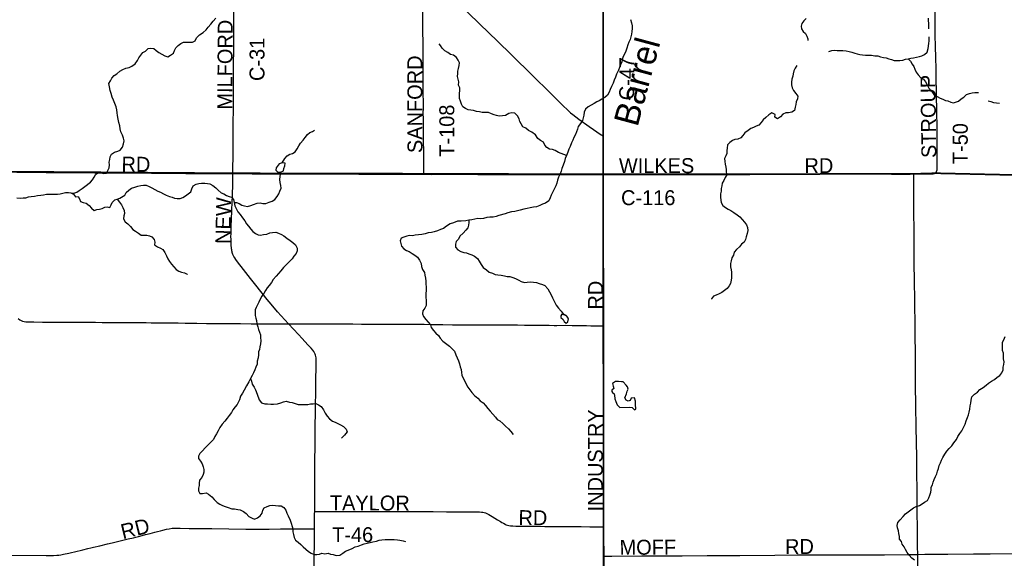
# Model space of a CAD drawing. Header units: feet. Extents: x 2113747 to 2516209, y 960708 to 1356798.
# Tile 27 of 253: x 2316941 to 2336734, y 1110780 to 1121601. Entities that reach past the tile are written whole.
import ezdxf

# ---------------------------------------------------------------- set-up
doc = ezdxf.new("R2010")
doc.units = ezdxf.units.FT
doc.header["$LTSCALE"] = 50
doc.header["$MEASUREMENT"] = 0
doc.linetypes.add('OhDOT_USTN3', pattern=[0.22, 0.165, -0.055])
for name, color, linetype in [('0_Xref', 7, 'Continuous'), ('GM_X_County_Road', 3, 'Continuous'), ('GM_X_County_Road_Text', 3, 'Continuous'), ('GM_X_Minor_Lake', 5, 'Continuous'), ('GM_X_Minor_River', 5, 'Continuous'), ('GM_X_Minor_River_Text', 5, 'Continuous'), ('GM_X_Township', 251, 'OhDOT_USTN3'), ('GM_X_Township_Road', 4, 'Continuous'), ('GM_X_Township_Road_Text', 4, 'Continuous')]:
    doc.layers.add(name, color=color, linetype=linetype)
doc.styles.add('Styledgn030', font='dgn030.shx')
doc.styles.add('Styledgn031', font='dgn031.shx')

# ---------------------------------------------------------------- blocks, each defined once
blk = doc.blocks.new('POR')
at = {"layer": 'GM_X_County_Road', "flags": 128}
for points in [[(2321229, 1118509), (2321232, 1118957), (2321233, 1119468), (2321236, 1119859), (2321239, 1120282), (2321242, 1120679), (2321243, 1121020), (2321245, 1121312), (2321246, 1121676), (2321247, 1122080), (2321249, 1122401), (2321248, 1122693), (2321249, 1123277), (2321249, 1123635), (2321249, 1123835), (2321249, 1124163), (2321249, 1124480), (2321247, 1125419)], [(2328676, 1119266), (2328676, 1119324), (2328677, 1119521), (2328677, 1119606), (2328677, 1119660), (2328677, 1119780), (2328677, 1119973), (2328676, 1120154), (2328676, 1120226), (2328677, 1120318), (2328677, 1120410), (2328676, 1120574), (2328677, 1120771), (2328677, 1120840), (2328677, 1120935), (2328678, 1121129), (2328678, 1121237), (2328679, 1121345), (2328678, 1121473), (2328678, 1121551), (2328676, 1121808)], [(2325037, 1122637), (2325122, 1122555), (2325252, 1122429), (2325447, 1122239), (2325722, 1121971), (2325949, 1121748), (2326190, 1121515), (2326547, 1121168), (2326827, 1120895), (2327257, 1120472), (2327597, 1120140), (2327846, 1119893), (2327973, 1119770), (2328016, 1119730), (2328059, 1119694), (2328180, 1119605), (2328391, 1119455), (2328633, 1119285), (2328643, 1119279), (2328653, 1119273), (2328665, 1119269), (2328676, 1119266)], [(2328676, 1118490), (2328675, 1118592), (2328675, 1118815), (2328675, 1118999), (2328676, 1119124), (2328675, 1119200), (2328676, 1119266)], [(2322346, 1115493), (2322127, 1115734), (2321999, 1115884), (2321918, 1115983), (2321689, 1116267), (2321584, 1116401), (2321441, 1116581), (2321318, 1116739), (2321284, 1116784), (2321263, 1116817), (2321248, 1116843), (2321240, 1116857), (2321233, 1116873), (2321227, 1116887), (2321221, 1116904), (2321215, 1116921), (2321211, 1116939), (2321206, 1116958), (2321203, 1116978), (2321200, 1117001), (2321197, 1117023), (2321195, 1117055), (2321193, 1117086), (2321190, 1117130), (2321189, 1117171), (2321188, 1117257), (2321189, 1117289), (2321190, 1117316), (2321191, 1117386), (2321194, 1117471), (2321197, 1117575), (2321204, 1117782), (2321210, 1117929), (2321216, 1118074), (2321225, 1118297), (2321229, 1118509)], [(2328676, 1118490), (2328841, 1118492), (2328997, 1118493), (2329125, 1118493), (2329645, 1118494), (2330284, 1118494), (2330622, 1118494), (2330926, 1118493), (2331327, 1118490), (2331617, 1118491), (2332297, 1118495), (2332855, 1118499), (2333764, 1118502), (2334469, 1118501), (2334844, 1118501), (2334915, 1118502)], [(2328683, 1115451), (2328684, 1115507), (2328681, 1115910), (2328681, 1116389), (2328677, 1116835), (2328679, 1117127), (2328678, 1117682), (2328678, 1118101), (2328676, 1118490)], [(2334993, 1110857), (2334992, 1111016), (2334990, 1111348), (2334985, 1111745), (2334982, 1112168), (2334978, 1112479), (2334974, 1112811), (2334965, 1113417), (2334958, 1113843), (2334952, 1114263), (2334948, 1114752), (2334943, 1115405), (2334936, 1115963), (2334930, 1116357), (2334925, 1116710), (2334924, 1117002), (2334921, 1117319), (2334915, 1117785), (2334914, 1118451), (2334915, 1118502)], [(2334915, 1118502), (2335067, 1118503), (2335228, 1118505), (2335294, 1118507), (2335303, 1118507), (2335315, 1118508), (2335325, 1118511), (2335333, 1118513), (2335340, 1118516)], [(2322871, 1111722), (2322871, 1111797), (2322872, 1111889), (2322872, 1111962), (2322871, 1112165), (2322873, 1112384), (2322876, 1112811), (2322878, 1112965), (2322880, 1113093), (2322883, 1113343), (2322889, 1113801), (2322890, 1113880), (2322894, 1114090), (2322896, 1114366), (2322901, 1114628), (2322900, 1114779), (2322898, 1114811), (2322895, 1114833), (2322889, 1114859), (2322881, 1114883), (2322869, 1114909), (2322852, 1114937), (2322831, 1114965), (2322799, 1115003), (2322734, 1115072), (2322618, 1115193), (2322543, 1115278), (2322447, 1115382), (2322346, 1115493)], [(2328686, 1111415), (2328681, 1112132), (2328683, 1112666), (2328684, 1112873), (2328683, 1113194), (2328684, 1113784), (2328684, 1114014), (2328683, 1114296), (2328683, 1114624), (2328683, 1114929), (2328683, 1115451)], [(2322867, 1111373), (2322867, 1111420), (2322869, 1111525), (2322870, 1111606), (2322870, 1111670), (2322871, 1111722)], [(2322843, 1106947), (2322844, 1107033), (2322850, 1107623), (2322855, 1108184), (2322853, 1108820), (2322855, 1109014), (2322855, 1109142), (2322857, 1109312), (2322857, 1109460), (2322858, 1109644), (2322859, 1109913), (2322860, 1110005), (2322862, 1110359), (2322862, 1110585), (2322862, 1110810), (2322865, 1111069), (2322866, 1111305), (2322867, 1111373)], [(2328687, 1110822), (2328686, 1111236), (2328686, 1111415)], [(2328683, 1107625), (2328683, 1107772), (2328684, 1108349), (2328685, 1108542), (2328685, 1108946), (2328685, 1110206), (2328687, 1110822)], [(2335040, 1106235), (2335038, 1106358), (2335036, 1106879), (2335030, 1107499), (2335031, 1107557), (2335029, 1107827), (2335022, 1108448), (2335015, 1109133), (2335007, 1109517), (2335002, 1109809), (2335003, 1109977), (2335000, 1110127), (2334997, 1110390), (2334993, 1110857)]]:
    blk.add_lwpolyline(points, dxfattribs=at)
at = {"layer": 'GM_X_Minor_Lake'}
for p, q in [((2322157, 1118704), (2322096, 1118626)), ((2327816, 1115619), (2327865, 1115576)), ((2329004, 1113811), (2329208, 1113816))]:
    blk.add_line(p, q, dxfattribs=at)
at = {"layer": 'GM_X_Minor_Lake', "flags": 128}
for points in [[(2322096, 1118626), (2322089, 1118575), (2322127, 1118546), (2322187, 1118539), (2322247, 1118563), (2322252, 1118614), (2322268, 1118664), (2322277, 1118718), (2322219, 1118727), (2322195, 1118721), (2322157, 1118704)], [(2327865, 1115576), (2327889, 1115536), (2327927, 1115504), (2327963, 1115529), (2327976, 1115591), (2327970, 1115607), (2327942, 1115647), (2327897, 1115666), (2327839, 1115684), (2327816, 1115649), (2327816, 1115619)], [(2329208, 1113816), (2329252, 1113807), (2329276, 1113793), (2329302, 1113763), (2329324, 1113773), (2329324, 1113805), (2329321, 1113852), (2329321, 1113880), (2329320, 1113916), (2329318, 1113938), (2329301, 1114002), (2329233, 1113997), (2329214, 1113950), (2329174, 1113934), (2329132, 1113959), (2329109, 1114007), (2329138, 1114086), (2329152, 1114138), (2329171, 1114181), (2329157, 1114224), (2329130, 1114258), (2329073, 1114328), (2329039, 1114327), (2328977, 1114330), (2328917, 1114330), (2328858, 1114289), (2328873, 1114239), (2328883, 1114191), (2328844, 1114156), (2328842, 1114134), (2328860, 1114112), (2328892, 1114085), (2328897, 1114057), (2328908, 1113985), (2328926, 1113927), (2328951, 1113865), (2328985, 1113829), (2329004, 1113811)]]:
    blk.add_lwpolyline(points, dxfattribs=at)
at = {"layer": 'GM_X_Minor_River', "flags": 128}
for points in [[(2329221, 1121605), (2329238, 1121537), (2329251, 1121481), (2329256, 1121425), (2329246, 1121366), (2329237, 1121312), (2329226, 1121254), (2329212, 1121204), (2329187, 1121151), (2329168, 1121097), (2329146, 1121028), (2329127, 1120966), (2329098, 1120909), (2329070, 1120859), (2329055, 1120804), (2329044, 1120754), (2329020, 1120698), (2328999, 1120639), (2328976, 1120589), (2328939, 1120508), (2328917, 1120450), (2328890, 1120389), (2328869, 1120327), (2328840, 1120258), (2328810, 1120196), (2328789, 1120145), (2328760, 1120087), (2328704, 1120036), (2328645, 1120003), (2328593, 1119972), (2328541, 1119952), (2328488, 1119919), (2328426, 1119884), (2328369, 1119853), (2328315, 1119807), (2328290, 1119746), (2328279, 1119686), (2328269, 1119628), (2328252, 1119577), (2328213, 1119517), (2328167, 1119458), (2328152, 1119405), (2328131, 1119349), (2328115, 1119293), (2328082, 1119236), (2328061, 1119180), (2328037, 1119129), (2328004, 1119055), (2327981, 1119000), (2327960, 1118942), (2327935, 1118873), (2327909, 1118813), (2327896, 1118751), (2327865, 1118676), (2327838, 1118611), (2327826, 1118561), (2327805, 1118505), (2327774, 1118440), (2327755, 1118376), (2327739, 1118317), (2327720, 1118263), (2327691, 1118207), (2327659, 1118142), (2327628, 1118079), (2327603, 1118021), (2327578, 1117960), (2327514, 1117918), (2327450, 1117897), (2327395, 1117866), (2327327, 1117841), (2327271, 1117836), (2327203, 1117819), (2327140, 1117809), (2327078, 1117794), (2327002, 1117777)], [(2332749, 1121627), (2332705, 1121576), (2332662, 1121524), (2332649, 1121473), (2332659, 1121421), (2332688, 1121362), (2332738, 1121324), (2332767, 1121270), (2332782, 1121218), (2332784, 1121186)], [(2335217, 1121421), (2335216, 1121530), (2335211, 1121580), (2335210, 1121630)], [(2317971, 1118123), (2318029, 1118115), (2318087, 1118138), (2318140, 1118167), (2318200, 1118208), (2318253, 1118249), (2318364, 1118334), (2318406, 1118385), (2318437, 1118435), (2318472, 1118496), (2318526, 1118533), (2318576, 1118523), (2318628, 1118514), (2318684, 1118519), (2318715, 1118571), (2318743, 1118628), (2318746, 1118684), (2318743, 1118736), (2318753, 1118792), (2318762, 1118844), (2318787, 1118897), (2318849, 1118938), (2318911, 1118961), (2318964, 1118981), (2319006, 1119042), (2319031, 1119106), (2319042, 1119165), (2319027, 1119219), (2319007, 1119279), (2318976, 1119350), (2318961, 1119406), (2318954, 1119466), (2318936, 1119536), (2318919, 1119602), (2318906, 1119674), (2318903, 1119733), (2318895, 1119791), (2318882, 1119853), (2318857, 1119916), (2318824, 1119986), (2318797, 1120046), (2318779, 1120118), (2318762, 1120178), (2318749, 1120250), (2318736, 1120318), (2318764, 1120370), (2318793, 1120425), (2318840, 1120478), (2318896, 1120516), (2318955, 1120569), (2319015, 1120600), (2319072, 1120625), (2319142, 1120644), (2319198, 1120671), (2319261, 1120716), (2319308, 1120782), (2319338, 1120833), (2319417, 1120942), (2319472, 1120971), (2319524, 1121020), (2319579, 1121030), (2319636, 1121021), (2319686, 1120984), (2319737, 1120940), (2319861, 1120873), (2319920, 1120858), (2319973, 1120887), (2320033, 1120928), (2320054, 1120980), (2320077, 1121033), (2320129, 1121081), (2320180, 1121120), (2320232, 1121151), (2320302, 1121150), (2320360, 1121150), (2320414, 1121149), (2320466, 1121174), (2320495, 1121236), (2320558, 1121299), (2320632, 1121346), (2320687, 1121397), (2320730, 1121450), (2320781, 1121513), (2320831, 1121569), (2320882, 1121634)], [(2333209, 1120965), (2333270, 1120980), (2333322, 1120988), (2333376, 1120985), (2333432, 1120986), (2333488, 1120985), (2333552, 1120975), (2333613, 1120962), (2333671, 1120947), (2333727, 1120929), (2333777, 1120914), (2333829, 1120905), (2333885, 1120895), (2333941, 1120892), (2334007, 1120887), (2334067, 1120888), (2334132, 1120876), (2334192, 1120875), (2334246, 1120856), (2334304, 1120844), (2334358, 1120833), (2334414, 1120818), (2334464, 1120804), (2334523, 1120785), (2334579, 1120782), (2334631, 1120782), (2334691, 1120787), (2334748, 1120806), (2334800, 1120818), (2334856, 1120827), (2334910, 1120838), (2334966, 1120851), (2335026, 1120863), (2335077, 1120874), (2335131, 1120901), (2335185, 1120950), (2335204, 1121022), (2335218, 1121123), (2335222, 1121177), (2335223, 1121231), (2335221, 1121259)], [(2327935, 1118873), (2327880, 1118891), (2327826, 1118910), (2327770, 1118935), (2327705, 1118971), (2327651, 1118992), (2327591, 1118997), (2327541, 1119031), (2327500, 1119082), (2327471, 1119138), (2327411, 1119176), (2327359, 1119217), (2327308, 1119285), (2327235, 1119340), (2327167, 1119377), (2327116, 1119419), (2327056, 1119448), (2327025, 1119506), (2326992, 1119559), (2326980, 1119611), (2326949, 1119671), (2326896, 1119723), (2326836, 1119730), (2326777, 1119715), (2326705, 1119674), (2326645, 1119667), (2326579, 1119664), (2326529, 1119674), (2326477, 1119691), (2326425, 1119713), (2326362, 1119734), (2326302, 1119737), (2326236, 1119740), (2326182, 1119750), (2326124, 1119759), (2326066, 1119774), (2326008, 1119784), (2325958, 1119789), (2325901, 1119818), (2325851, 1119848), (2325822, 1119906), (2325802, 1119963), (2325781, 1120019), (2325782, 1120070), (2325784, 1120122), (2325789, 1120176), (2325788, 1120230), (2325764, 1120286), (2325771, 1120350), (2325758, 1120408), (2325742, 1120462), (2325747, 1120518), (2325748, 1120568), (2325762, 1120623), (2325773, 1120681), (2325780, 1120735), (2325758, 1120787), (2325719, 1120839), (2325662, 1120890), (2325600, 1120903), (2325548, 1120945), (2325485, 1120978), (2325431, 1121028), (2325398, 1121085), (2325374, 1121119)], [(2332560, 1120684), (2332529, 1120630), (2332505, 1120573), (2332488, 1120517), (2332481, 1120465), (2332460, 1120404), (2332454, 1120344), (2332459, 1120292), (2332470, 1120232), (2332494, 1120178), (2332543, 1120120), (2332586, 1120067), (2332578, 1120011), (2332551, 1119950), (2332544, 1119896), (2332530, 1119842), (2332517, 1119777), (2332462, 1119742), (2332398, 1119730), (2332340, 1119727), (2332284, 1119706), (2332235, 1119653), (2332175, 1119608), (2332123, 1119644), (2332126, 1119694), (2332064, 1119733), (2332000, 1119688), (2331941, 1119636), (2331889, 1119589), (2331846, 1119538), (2331799, 1119485), (2331747, 1119463), (2331695, 1119434), (2331638, 1119413), (2331582, 1119378), (2331521, 1119328), (2331479, 1119277), (2331440, 1119226), (2331380, 1119201), (2331320, 1119197), (2331269, 1119176), (2331217, 1119135), (2331168, 1119084), (2331160, 1119022), (2331159, 1118972), (2331156, 1118916), (2331136, 1118865), (2331111, 1118811), (2331114, 1118751), (2331122, 1118699), (2331135, 1118641), (2331144, 1118589), (2331142, 1118537), (2331153, 1118485), (2331122, 1118430), (2331094, 1118372), (2331065, 1118317), (2331054, 1118261), (2331040, 1118209), (2331041, 1118154), (2331032, 1118102), (2331030, 1118034), (2331035, 1117978), (2331042, 1117926), (2331076, 1117870), (2331127, 1117831), (2331181, 1117797), (2331238, 1117766), (2331298, 1117728), (2331365, 1117681), (2331419, 1117638), (2331466, 1117584), (2331514, 1117533), (2331551, 1117477), (2331574, 1117425), (2331580, 1117363), (2331565, 1117309), (2331546, 1117240), (2331531, 1117182), (2331503, 1117130), (2331452, 1117091), (2331410, 1117040), (2331353, 1116987), (2331304, 1116932), (2331288, 1116872), (2331257, 1116818), (2331242, 1116759), (2331232, 1116701), (2331231, 1116633), (2331240, 1116579), (2331247, 1116529), (2331249, 1116475), (2331250, 1116416), (2331243, 1116366), (2331231, 1116302), (2331204, 1116251), (2331163, 1116201), (2331109, 1116162), (2331058, 1116123), (2331004, 1116093), (2330944, 1116064)], [(2334800, 1120818), (2334851, 1120769), (2334885, 1120711), (2334912, 1120659), (2334935, 1120606), (2334961, 1120546), (2335002, 1120494), (2335055, 1120435), (2335109, 1120405), (2335150, 1120350), (2335185, 1120290), (2335217, 1120228), (2335274, 1120157), (2335319, 1120101), (2335381, 1120056), (2335442, 1120028), (2335496, 1120003), (2335550, 1119976), (2335600, 1119970), (2335657, 1119947), (2335715, 1119934), (2335814, 1119965), (2335870, 1120010), (2335923, 1120048), (2335977, 1120099), (2336032, 1120122), (2336088, 1120131), (2336140, 1120139), (2336200, 1120136), (2336212, 1120140)], [(2336410, 1119970), (2336460, 1119955), (2336517, 1119938), (2336575, 1119928), (2336635, 1119923)], [(2322219, 1118727), (2322274, 1118814), (2322317, 1118865), (2322369, 1118900), (2322427, 1118910), (2322480, 1118949), (2322522, 1119010), (2322555, 1119070), (2322586, 1119121), (2322638, 1119178), (2322677, 1119232), (2322724, 1119293), (2322776, 1119334), (2322827, 1119353), (2322869, 1119381)], [(2321251, 1117931), (2321299, 1117928), (2321355, 1117908), (2321405, 1117877), (2321462, 1117864), (2321518, 1117848), (2321586, 1117867), (2321643, 1117890), (2321713, 1117917), (2321775, 1117922), (2321831, 1117908), (2321891, 1117911), (2321955, 1117934), (2322018, 1117955), (2322072, 1117990), (2322115, 1118052), (2322151, 1118103), (2322170, 1118155), (2322199, 1118214), (2322193, 1118268), (2322178, 1118328), (2322173, 1118394), (2322178, 1118448), (2322181, 1118499), (2322187, 1118539)], [(2316882, 1118023), (2316948, 1118014), (2317012, 1118020), (2317068, 1118025), (2317120, 1118040), (2317174, 1118049), (2317236, 1118059), (2317302, 1118066), (2317364, 1118079), (2317423, 1118086), (2317481, 1118093), (2317535, 1118097), (2317589, 1118096), (2317647, 1118095), (2317701, 1118093), (2317753, 1118102), (2317809, 1118113), (2317861, 1118131), (2317921, 1118128), (2317971, 1118123), (2318021, 1118097), (2318064, 1118044), (2318118, 1118052), (2318144, 1117999), (2318165, 1117947), (2318219, 1117931), (2318279, 1117914), (2318338, 1117869), (2318385, 1117817), (2318437, 1117766), (2318491, 1117786), (2318543, 1117793), (2318599, 1117808), (2318650, 1117832), (2318702, 1117841), (2318752, 1117828), (2318780, 1117880), (2318799, 1117931), (2318851, 1117981), (2318902, 1117998), (2318954, 1118013), (2319057, 1118074), (2319083, 1118131), (2319134, 1118177), (2319192, 1118216), (2319257, 1118237), (2319317, 1118256), (2319377, 1118269), (2319429, 1118279), (2319487, 1118274), (2319543, 1118253), (2319597, 1118225), (2319658, 1118190), (2319716, 1118159), (2319773, 1118133), (2319831, 1118104), (2319885, 1118079), (2319950, 1118051), (2320004, 1118036), (2320056, 1118015), (2320106, 1118009), (2320164, 1118006), (2320218, 1118027), (2320273, 1118061), (2320327, 1118106), (2320380, 1118145), (2320404, 1118203), (2320429, 1118262), (2320487, 1118295), (2320540, 1118313), (2320598, 1118318), (2320660, 1118319), (2320714, 1118312), (2320766, 1118302), (2320825, 1118267), (2320881, 1118221), (2320934, 1118174), (2320993, 1118125), (2321047, 1118101), (2321097, 1118072), (2321151, 1118050), (2321202, 1118039), (2321240, 1117987), (2321251, 1117931), (2321268, 1117863)], [(2318902, 1117998), (2318947, 1117938), (2318990, 1117883), (2319016, 1117825), (2319043, 1117765), (2319048, 1117709), (2319038, 1117659), (2319031, 1117603), (2319064, 1117543), (2319114, 1117499), (2319167, 1117444), (2319218, 1117388), (2319270, 1117351), (2319329, 1117310), (2319381, 1117270), (2319445, 1117269), (2319499, 1117270), (2319549, 1117256), (2319599, 1117241), (2319644, 1117185), (2319655, 1117131), (2319653, 1117081), (2319710, 1117038), (2319770, 1117008), (2319821, 1116981), (2319859, 1116925), (2319894, 1116860), (2319921, 1116798), (2319953, 1116744), (2319990, 1116690), (2320043, 1116633), (2320087, 1116581), (2320140, 1116550), (2320194, 1116532), (2320252, 1116517), (2320306, 1116490), (2320317, 1116486)], [(2321268, 1117863), (2321298, 1117797), (2321329, 1117744), (2321370, 1117686), (2321423, 1117619), (2321467, 1117559), (2321502, 1117503), (2321539, 1117450), (2321585, 1117396), (2321630, 1117344), (2321682, 1117307), (2321733, 1117278), (2321783, 1117274), (2321845, 1117283), (2321909, 1117292), (2321968, 1117317), (2322026, 1117329), (2322088, 1117330), (2322146, 1117311), (2322201, 1117285), (2322253, 1117262), (2322313, 1117213), (2322378, 1117165), (2322430, 1117124), (2322487, 1117076), (2322522, 1117011), (2322516, 1116959), (2322497, 1116906), (2322452, 1116853), (2322416, 1116797), (2322357, 1116734), (2322296, 1116675), (2322245, 1116620), (2322191, 1116559), (2322146, 1116503), (2322095, 1116446), (2322038, 1116383), (2322000, 1116318), (2321955, 1116264), (2321916, 1116213), (2321882, 1116161), (2321847, 1116098), (2321804, 1116041), (2321749, 1115928), (2321720, 1115872), (2321692, 1115821), (2321675, 1115769), (2321676, 1115713), (2321678, 1115657), (2321685, 1115607), (2321702, 1115555), (2321710, 1115491), (2321727, 1115431), (2321740, 1115375), (2321760, 1115323), (2321779, 1115271), (2321784, 1115213), (2321791, 1115147), (2321779, 1115088), (2321766, 1115028), (2321763, 1114978), (2321741, 1114928), (2321744, 1114865), (2321733, 1114809), (2321717, 1114741), (2321712, 1114679), (2321691, 1114618), (2321668, 1114564), (2321638, 1114507), (2321613, 1114453), (2321582, 1114394), (2321545, 1114324), (2321503, 1114247), (2321453, 1114158), (2321419, 1114099), (2321382, 1114035), (2321357, 1113964), (2321314, 1113873), (2321275, 1113821), (2321223, 1113760), (2321198, 1113710), (2321149, 1113651), (2321109, 1113596), (2321068, 1113534), (2321011, 1113475), (2320964, 1113408), (2320929, 1113339), (2320897, 1113279), (2320866, 1113228), (2320837, 1113168), (2320779, 1113105), (2320724, 1113054), (2320673, 1112997), (2320613, 1112940), (2320564, 1112885), (2320535, 1112835), (2320537, 1112785), (2320574, 1112733), (2320609, 1112677), (2320627, 1112618), (2320640, 1112562)], [(2327002, 1117777), (2326950, 1117758), (2326892, 1117747), (2326826, 1117741), (2326753, 1117718), (2326697, 1117703), (2326573, 1117669), (2326518, 1117646), (2326462, 1117634), (2326392, 1117631), (2326334, 1117626), (2326266, 1117609), (2326202, 1117598), (2326150, 1117606), (2326090, 1117595), (2326028, 1117580), (2325969, 1117577), (2325911, 1117559), (2325819, 1117555), (2325743, 1117552), (2325663, 1117521), (2325595, 1117502), (2325522, 1117453), (2325461, 1117407), (2325397, 1117388), (2325341, 1117361), (2325274, 1117336), (2325222, 1117325), (2325152, 1117318), (2325094, 1117298), (2325022, 1117287), (2324956, 1117282), (2324892, 1117271), (2324836, 1117262), (2324774, 1117266), (2324721, 1117253), (2324663, 1117232), (2324609, 1117213), (2324590, 1117157), (2324600, 1117103), (2324615, 1117051), (2324662, 1116995), (2324718, 1116964), (2324770, 1116941), (2324829, 1116905), (2324887, 1116872), (2324940, 1116833), (2324978, 1116767), (2325011, 1116705), (2325020, 1116641), (2325037, 1116585), (2325081, 1116523), (2325088, 1116467), (2325097, 1116411), (2325104, 1116347), (2325108, 1116289), (2325111, 1116237), (2325110, 1116183), (2325107, 1116079), (2325107, 1116025), (2325110, 1115962), (2325113, 1115912), (2325111, 1115862), (2325088, 1115804), (2325047, 1115751), (2325039, 1115695), (2325060, 1115639), (2325105, 1115577), (2325153, 1115524), (2325200, 1115468), (2325215, 1115414), (2325259, 1115359), (2325308, 1115301), (2325359, 1115258), (2325395, 1115204), (2325444, 1115142), (2325499, 1115103), (2325579, 1115040), (2325630, 1114998), (2325680, 1114939), (2325709, 1114871), (2325736, 1114811), (2325763, 1114747), (2325784, 1114687), (2325798, 1114629), (2325817, 1114572), (2325820, 1114515), (2325832, 1114457), (2325855, 1114396), (2325894, 1114328), (2325918, 1114276), (2325947, 1114220), (2325988, 1114165), (2326032, 1114111), (2326087, 1114054), (2326148, 1113996), (2326200, 1113941), (2326255, 1113901), (2326302, 1113850), (2326352, 1113792), (2326401, 1113735)], [(2325969, 1117577), (2325971, 1117525), (2325962, 1117475), (2325948, 1117423), (2325907, 1117372), (2325854, 1117311), (2325787, 1117250), (2325759, 1117194), (2325716, 1117143), (2325700, 1117091), (2325703, 1117033), (2325750, 1116975), (2325810, 1116946), (2325868, 1116922), (2325921, 1116915), (2325973, 1116898), (2326029, 1116880), (2326085, 1116853), (2326142, 1116801), (2326177, 1116750), (2326215, 1116686), (2326260, 1116626), (2326323, 1116575), (2326381, 1116532), (2326445, 1116507), (2326496, 1116485), (2326556, 1116474), (2326620, 1116467), (2326686, 1116453), (2326742, 1116442), (2326794, 1116439), (2326852, 1116425), (2326911, 1116400), (2326973, 1116365), (2327023, 1116339), (2327088, 1116320), (2327144, 1116327), (2327203, 1116332), (2327270, 1116326), (2327332, 1116321), (2327386, 1116304), (2327448, 1116282), (2327500, 1116259), (2327557, 1116196), (2327594, 1116132), (2327627, 1116074), (2327651, 1116012), (2327682, 1115949), (2327727, 1115869), (2327770, 1115805), (2327824, 1115744), (2327863, 1115690), (2327917, 1115663), (2327922, 1115656)], [(2330944, 1116064), (2330890, 1116045), (2330849, 1115992), (2330849, 1115988)], [(2335192, 1111942), (2335217, 1111992), (2335240, 1112051), (2335254, 1112107), (2335261, 1112157), (2335266, 1112208), (2335292, 1112258), (2335305, 1112310), (2335322, 1112363), (2335354, 1112423), (2335379, 1112476), (2335394, 1112530), (2335408, 1112582), (2335427, 1112643), (2335448, 1112697), (2335472, 1112752), (2335501, 1112804), (2335538, 1112869), (2335580, 1112932), (2335625, 1112986), (2335676, 1113041), (2335718, 1113100), (2335773, 1113167), (2335798, 1113229), (2335837, 1113290), (2335881, 1113342), (2335912, 1113405), (2335947, 1113474), (2335966, 1113540), (2335993, 1113606), (2336013, 1113663), (2336026, 1113719), (2336039, 1113773), (2336049, 1113842), (2336058, 1113900), (2336069, 1113960), (2336084, 1114023), (2336136, 1114075), (2336193, 1114118), (2336245, 1114169), (2336308, 1114210), (2336366, 1114257), (2336419, 1114302), (2336475, 1114336), (2336536, 1114373), (2336590, 1114416), (2336643, 1114451), (2336686, 1114504), (2336712, 1114564), (2336713, 1114618), (2336724, 1114674), (2336730, 1114729), (2336717, 1114789), (2336718, 1114849), (2336718, 1114899), (2336697, 1114957), (2336700, 1115011), (2336698, 1115063), (2336697, 1115121), (2336724, 1115172), (2336750, 1115236)], [(2321582, 1114394), (2321600, 1114338), (2321617, 1114278), (2321652, 1114219), (2321682, 1114165), (2321716, 1114075), (2321757, 1113963), (2321800, 1113906), (2321866, 1113886), (2321926, 1113885), (2321988, 1113878), (2322044, 1113879), (2322122, 1113886), (2322189, 1113906), (2322245, 1113925), (2322297, 1113934), (2322365, 1113917), (2322419, 1113909), (2322480, 1113890), (2322542, 1113873), (2322596, 1113869), (2322652, 1113868), (2322736, 1113873), (2322788, 1113882), (2322840, 1113885), (2322896, 1113891), (2322948, 1113866), (2323004, 1113830), (2323051, 1113763), (2323084, 1113699), (2323119, 1113637), (2323171, 1113582), (2323230, 1113532), (2323284, 1113515), (2323393, 1113462), (2323451, 1113425), (2323502, 1113375), (2323522, 1113320), (2323473, 1113253), (2323422, 1113210), (2323408, 1113194)], [(2326401, 1113735), (2326452, 1113673), (2326504, 1113618), (2326539, 1113566), (2326593, 1113541), (2326654, 1113489), (2326709, 1113436), (2326767, 1113380), (2326816, 1113327), (2326860, 1113269)], [(2320640, 1112562), (2320643, 1112511), (2320627, 1112461), (2320604, 1112401), (2320557, 1112350), (2320547, 1112292), (2320546, 1112242), (2320534, 1112187), (2320537, 1112133), (2320562, 1112079), (2320618, 1112080), (2320690, 1112093), (2320740, 1112066), (2320807, 1112012), (2320853, 1111959), (2320914, 1111899), (2320966, 1111868), (2321017, 1111842), (2321075, 1111819), (2321135, 1111798), (2321203, 1111775), (2321259, 1111773), (2321325, 1111762), (2321376, 1111751), (2321442, 1111723), (2321494, 1111678), (2321549, 1111622), (2321612, 1111585), (2321664, 1111566), (2321725, 1111593), (2321777, 1111633), (2321814, 1111690), (2321826, 1111746), (2321857, 1111797), (2321915, 1111824), (2321968, 1111840), (2322026, 1111847), (2322082, 1111842), (2322144, 1111836), (2322195, 1111831), (2322253, 1111802), (2322289, 1111748), (2322314, 1111684), (2322341, 1111632), (2322378, 1111545), (2322401, 1111487), (2322417, 1111421), (2322432, 1111369), (2322431, 1111311), (2322443, 1111259), (2322460, 1111201), (2322485, 1111147), (2322541, 1111105), (2322594, 1111060), (2322638, 1111008), (2322691, 1110963), (2322749, 1110916), (2322802, 1110884), (2322858, 1110859), (2322914, 1110855), (2322966, 1110864), (2323018, 1110881), (2323078, 1110871), (2323140, 1110882), (2323192, 1110865), (2323244, 1110858), (2323306, 1110838), (2323378, 1110843), (2323440, 1110882), (2323493, 1110923), (2323545, 1110942), (2323623, 1110977), (2323688, 1111007), (2323742, 1111026), (2323810, 1111053), (2323867, 1111068), (2323929, 1111081), (2323989, 1111099), (2324043, 1111112), (2324115, 1111125), (2324166, 1111144), (2324222, 1111151), (2324288, 1111157), (2324348, 1111160), (2324414, 1111159), (2324470, 1111156), (2324536, 1111152), (2324586, 1111147), (2324647, 1111132), (2324697, 1111118), (2324697, 1111116)], [(2334930, 1110742), (2334874, 1110785), (2334819, 1110842), (2334778, 1110894), (2334745, 1110956), (2334723, 1111012), (2334682, 1111063), (2334668, 1111115), (2334627, 1111167), (2334628, 1111217), (2334614, 1111281), (2334607, 1111335), (2334586, 1111389), (2334580, 1111441), (2334595, 1111501), (2334640, 1111554), (2334699, 1111619), (2334749, 1111670), (2334802, 1111713), (2334856, 1111755), (2334909, 1111792), (2334963, 1111821), (2335029, 1111842), (2335080, 1111872), (2335132, 1111909), (2335192, 1111942)]]:
    blk.add_lwpolyline(points, dxfattribs=at)
at = {"layer": 'GM_X_Township', "flags": 128}
for points in [[(2328572, 1144328), (2328741, 1144307), (2329035, 1144313), (2331534, 1144358), (2338701, 1144446), (2338848, 1144450), (2341636, 1144534), (2354684, 1144590), (2354716, 1139626), (2354692, 1139090), (2354770, 1134464), (2354823, 1131921), (2354900, 1127851), (2354927, 1125372), (2355016, 1118560), (2354932, 1118559), (2348534, 1118533), (2348258, 1118529), (2341409, 1118380), (2335351, 1118517), (2334911, 1118504), (2328670, 1118495), (2328670, 1119253), (2328663, 1124950), (2328657, 1131227), (2328653, 1134141), (2328651, 1136742), (2328635, 1142304), (2328630, 1142401), (2328612, 1142470), (2328572, 1144328)], [(2299033, 1144176), (2303719, 1144224), (2311059, 1144273), (2311621, 1144272), (2311712, 1144286), (2315176, 1144280), (2318840, 1144268), (2321217, 1144269), (2323108, 1144286), (2328491, 1144330), (2328572, 1144328), (2328612, 1142470), (2328630, 1142401), (2328635, 1142304), (2328651, 1136742), (2328653, 1134141), (2328657, 1131227), (2328663, 1124950), (2328670, 1119253), (2328670, 1118495), (2325058, 1118507), (2321212, 1118516), (2314610, 1118563), (2311596, 1118575), (2308267, 1118589), (2305447, 1118586), (2305355, 1118577), (2305256, 1118586), (2302815, 1118637), (2300974, 1118651), (2299393, 1118653), (2299080, 1118654), (2299075, 1121792), (2299063, 1131449), (2299059, 1134619), (2299058, 1135376), (2299058, 1135395), (2299044, 1139886), (2299046, 1140060), (2299048, 1140210), (2299048, 1140750), (2299048, 1140868), (2299034, 1144014), (2299033, 1144176)], [(2299080, 1118654), (2299393, 1118653), (2300974, 1118651), (2302815, 1118637), (2305256, 1118586), (2305355, 1118577), (2305447, 1118586), (2308267, 1118589), (2311596, 1118575), (2314610, 1118563), (2321212, 1118516), (2325058, 1118507), (2328670, 1118495), (2328673, 1115450), (2328676, 1111411), (2328676, 1110812), (2328679, 1107535), (2328685, 1104162), (2328691, 1097555), (2328691, 1097500), (2328700, 1094332), (2328615, 1091117), (2326938, 1091094), (2326732, 1091091), (2324108, 1091056), (2318107, 1090974), (2313863, 1090917), (2307056, 1090903), (2301402, 1090840), (2299895, 1090831), (2299145, 1090827), (2299131, 1096372), (2299121, 1100750), (2299110, 1104784), (2299110, 1104924), (2299092, 1106995), (2299072, 1110035), (2299073, 1112956), (2299080, 1118654)], [(2328670, 1118495), (2334911, 1118504), (2335351, 1118517), (2341409, 1118380), (2348258, 1118529), (2348534, 1118533), (2354932, 1118559), (2355016, 1118560), (2355017, 1118477), (2355239, 1104830), (2355321, 1098179), (2355327, 1097667), (2355371, 1091477), (2352195, 1091435), (2348514, 1091386), (2345661, 1091348), (2342697, 1091308), (2341799, 1091296), (2335157, 1091206), (2333216, 1091180), (2331837, 1091161), (2328725, 1091118), (2328615, 1091117), (2328700, 1094332), (2328691, 1097500), (2328691, 1097555), (2328685, 1104162), (2328679, 1107535), (2328676, 1110812), (2328676, 1111411), (2328673, 1115450), (2328670, 1118495)]]:
    blk.add_lwpolyline(points, dxfattribs=at)
at = {"layer": 'GM_X_Township_Road', "flags": 128}
for points in [[(2335340, 1118516), (2335347, 1118521), (2335353, 1118527), (2335359, 1118533), (2335363, 1118540), (2335368, 1118546), (2335371, 1118552), (2335374, 1118558), (2335377, 1118565), (2335380, 1118573), (2335382, 1118581), (2335383, 1118589), (2335384, 1118597), (2335385, 1118638), (2335385, 1118684), (2335386, 1118819), (2335385, 1119292), (2335383, 1119456), (2335379, 1119735), (2335374, 1120117), (2335365, 1120456), (2335361, 1120640), (2335356, 1120815), (2335349, 1121092), (2335346, 1121264), (2335343, 1121525), (2335341, 1121785)], [(2325063, 1118496), (2325063, 1118533), (2325063, 1118727), (2325062, 1118855), (2325062, 1118967), (2325061, 1119156), (2325060, 1119239), (2325059, 1119312), (2325058, 1119389), (2325057, 1119502), (2325057, 1119557), (2325057, 1119620), (2325055, 1119709), (2325056, 1119836), (2325056, 1119951), (2325055, 1120115), (2325053, 1120254), (2325052, 1120351), (2325053, 1120508), (2325054, 1120639), (2325053, 1120739), (2325052, 1120895), (2325051, 1120995), (2325050, 1121108), (2325049, 1121158), (2325049, 1121223), (2325048, 1121282), (2325048, 1121331), (2325047, 1121515), (2325046, 1121771)], [(2316887, 1118541), (2317008, 1118539), (2317474, 1118534), (2317658, 1118533), (2317897, 1118531), (2318166, 1118531), (2318455, 1118527), (2318613, 1118527), (2318937, 1118528), (2319180, 1118526), (2319433, 1118522), (2319590, 1118520), (2319817, 1118518), (2320047, 1118515), (2320283, 1118514), (2320536, 1118513), (2320792, 1118512), (2320985, 1118509), (2321103, 1118509), (2321229, 1118509)], [(2321229, 1118509), (2321425, 1118508), (2321615, 1118506), (2321739, 1118506), (2321874, 1118505), (2322008, 1118503), (2322127, 1118504), (2322389, 1118503), (2322583, 1118505), (2322753, 1118504), (2322865, 1118504), (2322937, 1118504), (2323087, 1118503), (2323284, 1118503), (2323428, 1118504), (2323549, 1118503), (2323762, 1118501), (2323906, 1118499), (2324034, 1118498), (2324218, 1118498), (2324352, 1118499), (2324595, 1118499), (2324775, 1118497), (2324896, 1118498), (2325063, 1118496)], [(2325063, 1118496), (2325067, 1118496), (2325211, 1118494), (2325484, 1118495), (2325664, 1118495), (2325812, 1118495), (2326012, 1118495), (2326150, 1118494), (2326406, 1118493), (2326497, 1118493), (2326661, 1118492), (2326819, 1118491), (2326980, 1118492), (2327075, 1118492), (2327265, 1118491), (2327419, 1118492), (2327649, 1118491), (2327908, 1118493), (2328194, 1118492), (2328486, 1118490), (2328611, 1118490), (2328676, 1118490)], [(2316914, 1115597), (2316946, 1115574), (2316974, 1115559), (2317000, 1115547), (2317031, 1115539), (2317063, 1115533), (2317102, 1115531), (2317141, 1115530), (2317223, 1115529), (2317397, 1115527), (2317505, 1115526), (2317587, 1115525), (2317646, 1115525), (2317672, 1115525), (2317708, 1115525), (2317777, 1115524), (2318031, 1115525), (2318215, 1115526), (2318323, 1115524), (2318343, 1115524), (2318379, 1115523), (2318464, 1115522), (2318602, 1115520), (2318717, 1115518), (2318766, 1115518), (2318835, 1115518), (2318939, 1115517), (2318982, 1115517), (2319109, 1115517), (2319224, 1115517), (2319306, 1115517), (2319486, 1115516), (2319587, 1115514), (2319723, 1115513), (2319841, 1115512), (2320029, 1115509), (2320128, 1115508), (2320266, 1115505), (2320335, 1115504), (2320413, 1115504), (2320499, 1115503), (2320699, 1115500), (2320787, 1115498), (2320957, 1115498), (2321112, 1115498), (2321249, 1115497), (2321295, 1115497), (2321377, 1115497), (2321594, 1115494), (2321623, 1115494), (2321666, 1115493), (2321843, 1115490), (2321968, 1115489), (2322070, 1115489), (2322157, 1115490), (2322273, 1115493), (2322346, 1115493)], [(2322346, 1115493), (2322393, 1115493), (2322479, 1115493), (2322589, 1115491), (2322711, 1115489), (2322813, 1115488), (2322911, 1115489), (2323072, 1115491), (2323134, 1115492), (2323200, 1115492), (2323348, 1115493), (2323472, 1115491), (2323597, 1115489), (2323616, 1115488), (2323636, 1115488), (2323810, 1115485), (2323911, 1115485), (2324072, 1115485), (2324095, 1115485), (2324380, 1115485), (2324807, 1115482), (2324905, 1115481), (2325069, 1115481), (2325197, 1115480), (2325342, 1115478), (2325391, 1115477), (2325450, 1115475), (2325643, 1115473), (2325718, 1115474), (2325952, 1115473), (2326230, 1115472), (2326542, 1115470), (2326710, 1115469), (2326949, 1115468), (2327090, 1115465), (2327116, 1115465), (2327307, 1115462), (2327442, 1115463), (2327584, 1115462), (2327683, 1115460), (2327738, 1115459), (2327907, 1115461), (2328044, 1115458), (2328110, 1115458), (2328261, 1115455), (2328333, 1115454), (2328425, 1115452), (2328510, 1115452), (2328575, 1115451), (2328683, 1115451)], [(2322871, 1111722), (2322961, 1111722), (2323151, 1111722), (2323237, 1111721), (2323404, 1111720), (2323496, 1111720), (2323614, 1111720), (2323781, 1111720), (2323883, 1111719), (2324014, 1111718), (2324126, 1111718), (2324250, 1111718), (2324421, 1111718), (2324483, 1111718), (2324651, 1111718), (2325074, 1111720), (2325146, 1111720), (2325251, 1111718), (2325520, 1111714), (2325851, 1111713), (2326025, 1111714), (2326065, 1111715), (2326137, 1111715), (2326186, 1111713), (2326225, 1111710), (2326254, 1111706), (2326279, 1111700), (2326303, 1111691), (2326333, 1111678), (2326371, 1111659), (2326436, 1111621), (2326545, 1111555), (2326604, 1111520), (2326635, 1111501), (2326666, 1111483), (2326701, 1111464), (2326723, 1111455), (2326745, 1111447), (2326777, 1111440), (2326810, 1111435), (2326853, 1111431), (2326915, 1111428), (2327103, 1111426), (2327191, 1111425), (2327280, 1111423), (2327496, 1111422), (2327749, 1111420), (2327885, 1111420), (2328018, 1111419), (2328117, 1111418), (2328225, 1111418), (2328405, 1111413), (2328513, 1111414), (2328686, 1111415)], [(2316714, 1110841), (2317474, 1110838), (2317566, 1110837), (2317619, 1110837), (2317691, 1110840), (2317727, 1110843), (2317770, 1110849), (2317825, 1110860), (2317930, 1110885), (2317955, 1110890), (2317986, 1110898), (2318046, 1110912), (2318208, 1110951), (2318310, 1110974), (2318370, 1110988), (2318425, 1111001), (2318549, 1111030), (2318705, 1111069), (2318801, 1111091), (2318935, 1111122), (2319123, 1111168), (2319228, 1111194), (2319278, 1111206), (2319329, 1111219), (2319402, 1111238), (2319472, 1111256), (2319564, 1111278), (2319656, 1111302), (2319713, 1111317), (2319770, 1111332), (2319821, 1111345), (2319891, 1111362), (2319945, 1111373), (2320007, 1111382), (2320042, 1111385), (2320091, 1111387), (2320166, 1111386), (2320350, 1111381), (2320501, 1111379), (2320802, 1111376), (2321490, 1111368), (2321845, 1111368), (2321956, 1111368), (2322183, 1111369), (2322867, 1111373)], [(2328687, 1110822), (2328846, 1110823), (2329450, 1110828), (2330261, 1110832), (2330760, 1110833), (2331179, 1110833), (2331416, 1110835), (2332121, 1110840), (2332567, 1110847), (2333243, 1110850), (2333867, 1110848), (2334326, 1110852), (2334801, 1110856), (2334993, 1110857)], [(2334993, 1110857), (2335004, 1110857), (2335135, 1110861), (2335333, 1110864), (2335598, 1110865), (2336113, 1110868), (2336451, 1110872), (2337009, 1110874), (2337085, 1110874)]]:
    blk.add_lwpolyline(points, dxfattribs=at)
at = {"layer": 'GM_X_County_Road_Text', "char_height": 300, "attachment_point": 7, "line_spacing_factor": 0.8, "style": 'Styledgn030'}
for s, insert, rotation in [('{\\Fdgn000|c0;\\C256;MILFORD}', (2321218, 1119794), 89.7015), ('{\\Fdgn000|c0;\\C256;C-31}', (2321866, 1120370), 90), ('{\\Fdgn000|c0;\\C256;C-47}', (2329298, 1119983), 90), ('{\\Fdgn000|c0;\\C256;WILKES}', (2328986, 1118515), 0), ('{\\Fdgn000|c0;\\C256;RD}', (2332717, 1118519), 0), ('{\\Fdgn000|c0;\\C256;C-116}', (2329030, 1117871), 0), ('{\\Fdgn000|c0;\\C256;NEW}', (2321174, 1117093), 88.7942), ('{\\Fdgn000|c0;\\C256;RD}', (2328667, 1115777), 90), ('{\\Fdgn000|c0;\\C256;INDUSTRY}', (2328667, 1111722), 90)]:
    blk.add_mtext(s, dxfattribs=dict(at, insert=insert, rotation=rotation))
at = {"layer": 'GM_X_Minor_River_Text', "insert": (2329122, 1119495), "char_height": 500.18, "attachment_point": 4, "rotation": 74.9379, "line_spacing_factor": 0.8, "style": 'Styledgn031'}
blk.add_mtext('{\\Fdgn000|c0;\\C256;Barrel}', dxfattribs=at)
at = {"layer": 'GM_X_Township_Road_Text', "char_height": 300, "attachment_point": 7, "line_spacing_factor": 0.8, "style": 'Styledgn030'}
for s, insert, rotation in [('{\\Fdgn000|c0;\\C256;SANFORD}', (2325042, 1118922), 90.1464), ('{\\Fdgn000|c0;\\C256;STROUP}', (2335373, 1118825), 90.7165), ('{\\Fdgn000|c0;\\C256;T-108}', (2325681, 1118848), 90), ('{\\Fdgn000|c0;\\C256;T-50}', (2336003, 1118698), 90), ('{\\Fdgn000|c0;\\C256;RD}', (2318987, 1118550), 359.5077), ('{\\Fdgn000|c0;\\C256;TAYLOR}', (2323177, 1111739), 359.8321), ('{\\Fdgn000|c0;\\C256;RD}', (2319016, 1111162), 13.9223), ('{\\Fdgn000|c0;\\C256;RD}', (2326967, 1111448), 359.5181), ('{\\Fdgn000|c0;\\C256;T-46}', (2323222, 1111100), 0), ('{\\Fdgn000|c0;\\C256;RD}', (2332328, 1110863), 0.4939), ('{\\Fdgn000|c0;\\C256;MOFF}', (2329000, 1110846), 0.2527)]:
    blk.add_mtext(s, dxfattribs=dict(at, insert=insert, rotation=rotation))

msp = doc.modelspace()

# ---------------------------------------------------------------- block references
at = {"layer": '0_Xref'}
msp.add_blockref('POR', (0, 0), dxfattribs=at)

doc.saveas('drawing.dxf')
